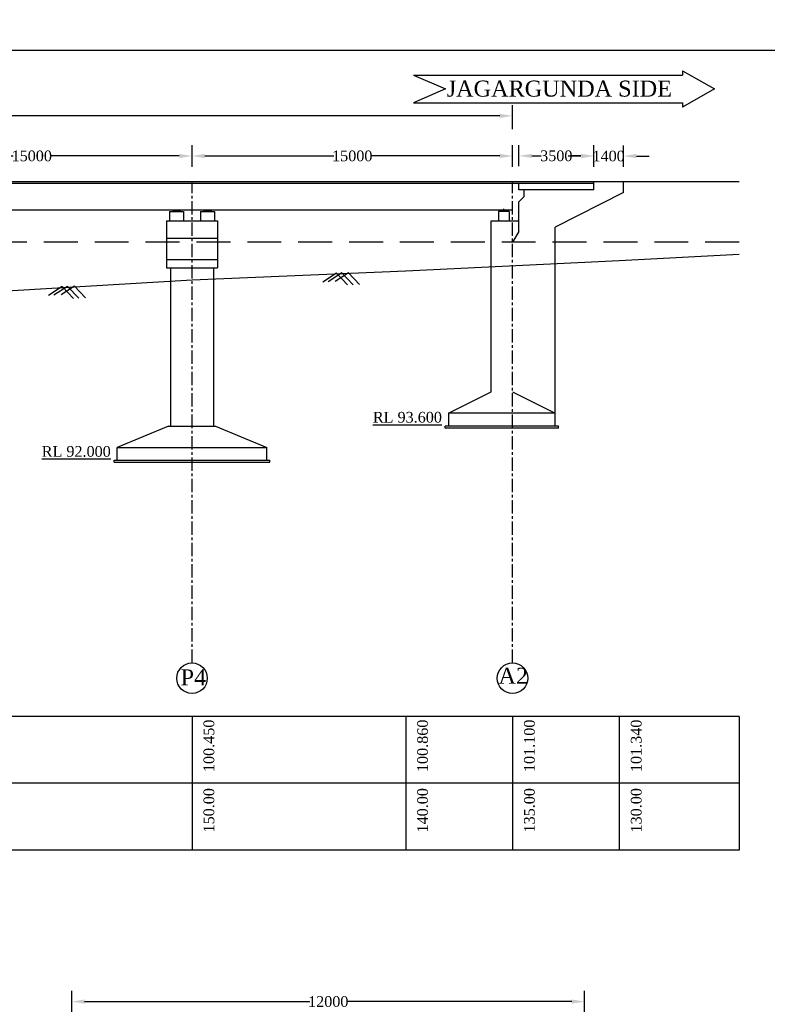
# Model space of a CAD drawing. Header units: millimetres. Extents: x 103078 to 9205504, y -104267 to 3313489.
# Tile 5 of 6: x 4509926 to 4544917, y 2847648 to 2893740. Entities that reach past the tile are written whole.
import ezdxf

# ---------------------------------------------------------------- set-up
doc = ezdxf.new("R2010")
doc.units = ezdxf.units.MM
doc.header["$LTSCALE"] = 500
doc.header["$MEASUREMENT"] = 0
for name, pattern in [('CENTER', [2, 1.25, -0.25, 0.25, -0.25]), ('HIDDEN', [0.375, 0.25, -0.125]), ('HIDDEN2', [4.7625, 3.175, -1.5875])]:
    doc.linetypes.add(name, pattern=pattern)
doc.styles.get("Standard").update_dxf_attribs({"font": 'times.ttf'})
doc.styles.add('style1', font='txt.shx', dxfattribs={"height": 1})
doc.dimstyles.get("Standard").update_dxf_attribs({"dimtxt": 400, "dimasz": 215, "dimexe": 0.18, "dimexo": 0.0625, "dimgap": 0.09, "dimtad": 0, "dimtih": 1, "dimtoh": 1, "dimdec": 0, "dimzin": 4, "dimdsep": 46, "dimtxsty": 'Standard', "dimblk": 'OPEN90', "dimcen": 0, "dimadec": 0, "dimazin": 1, "dimtfac": 1, "dimtdec": 0, "dimtix": 1, "dimtofl": 0, "dimtmove": 0, "dimatfit": 3, "dimldrblk": 'OPEN30', "dimfxl": 1, "dimtolj": 1, "dimtzin": 0, "dimarcsym": 0})

# ---------------------------------------------------------------- blocks, each defined once
blk = doc.blocks.new('*D24')
at = {"color": 0, "linetype": 'Continuous', "lineweight": -2, "transparency": 16777216}
for p, q in [((4512367, 2847203), (4512367, 2848276)), ((4536367, 2847203), (4536367, 2848276)), ((4512967, 2847776), (4523500, 2847776)), ((4535767, 2847776), (4525233, 2847776))]:
    blk.add_line(p, q, dxfattribs=at)
for points in [[(4512967, 2847876), (4512967, 2847676), (4512367, 2847776)], [(4535767, 2847876), (4535767, 2847676), (4536367, 2847776)]]:
    blk.add_solid(points, dxfattribs=at)
at = {"layer": 'Defpoints', "color": 0, "linetype": 'Continuous', "lineweight": -2, "transparency": 16777216}
for p in [(4536367, 2847776), (4512367, 2846503), (4536367, 2846503)]:
    blk.add_point(p, dxfattribs=at)
at = {"color": 0, "linetype": 'Continuous', "lineweight": -2, "transparency": 16777216, "insert": (4524367, 2847776), "char_height": 500, "attachment_point": 5}
blk.add_mtext('\\A1;12000', dxfattribs=at)
blk = doc.blocks.new('*D73')
at = {"color": 0, "linetype": 'Continuous', "lineweight": -2, "transparency": 16777216}
for p, q in [((4533291, 2886888), (4533291, 2887865)), ((4536791, 2886888), (4536791, 2887865)), ((4533891, 2887365), (4534331, 2887365)), ((4536191, 2887365), (4535752, 2887365))]:
    blk.add_line(p, q, dxfattribs=at)
for points in [[(4533891, 2887465), (4533891, 2887265), (4533291, 2887365)], [(4536191, 2887465), (4536191, 2887265), (4536791, 2887365)]]:
    blk.add_solid(points, dxfattribs=at)
at = {"layer": 'Defpoints', "color": 0, "linetype": 'Continuous', "lineweight": -2, "transparency": 16777216}
for p in [(4536791, 2887365), (4533291, 2886188), (4536791, 2886188)]:
    blk.add_point(p, dxfattribs=at)
at = {"color": 0, "linetype": 'Continuous', "lineweight": -2, "transparency": 16777216, "insert": (4535041, 2887365), "char_height": 500, "attachment_point": 5}
blk.add_mtext('\\A1;3500', dxfattribs=at)
blk = doc.blocks.new('*D75')
at = {"color": 0, "linetype": 'Continuous', "lineweight": -2, "transparency": 16777216}
for p, q in [((4502991, 2886845), (4502991, 2887860)), ((4517991, 2886845), (4517991, 2887860)), ((4503591, 2887360), (4509625, 2887360)), ((4517391, 2887360), (4511358, 2887360))]:
    blk.add_line(p, q, dxfattribs=at)
for points in [[(4503591, 2887460), (4503591, 2887260), (4502991, 2887360)], [(4517391, 2887460), (4517391, 2887260), (4517991, 2887360)]]:
    blk.add_solid(points, dxfattribs=at)
at = {"layer": 'Defpoints', "color": 0, "linetype": 'Continuous', "lineweight": -2, "transparency": 16777216}
for p in [(4517991, 2887360), (4502991, 2886145), (4517991, 2886145)]:
    blk.add_point(p, dxfattribs=at)
at = {"color": 0, "linetype": 'Continuous', "lineweight": -2, "transparency": 16777216, "insert": (4510491, 2887360), "char_height": 500, "attachment_point": 5}
blk.add_mtext('\\A1;15000', dxfattribs=at)
blk = doc.blocks.new('*D80')
at = {"color": 0, "linetype": 'Continuous', "lineweight": -2, "transparency": 16777216}
for p, q in [((4517991, 2886845), (4517991, 2887860)), ((4532991, 2886845), (4532991, 2887860)), ((4518591, 2887360), (4524625, 2887360)), ((4532391, 2887360), (4526358, 2887360))]:
    blk.add_line(p, q, dxfattribs=at)
for points in [[(4518591, 2887460), (4518591, 2887260), (4517991, 2887360)], [(4532391, 2887460), (4532391, 2887260), (4532991, 2887360)]]:
    blk.add_solid(points, dxfattribs=at)
at = {"layer": 'Defpoints', "color": 0, "linetype": 'Continuous', "lineweight": -2, "transparency": 16777216}
for p in [(4532991, 2887360), (4517991, 2886145), (4532991, 2886145)]:
    blk.add_point(p, dxfattribs=at)
at = {"color": 0, "linetype": 'Continuous', "lineweight": -2, "transparency": 16777216, "insert": (4525491, 2887360), "char_height": 500, "attachment_point": 5}
blk.add_mtext('\\A1;15000', dxfattribs=at)
blk = doc.blocks.new('*D76')
at = {"color": 0, "linetype": 'Continuous', "lineweight": -2, "transparency": 16777216}
for p, q in [((4457991, 2888722), (4457991, 2889737)), ((4532991, 2888608), (4532991, 2889737)), ((4458591, 2889237), (4482612, 2889237)), ((4532391, 2889237), (4508371, 2889237))]:
    blk.add_line(p, q, dxfattribs=at)
for points in [[(4458591, 2889337), (4458591, 2889137), (4457991, 2889237)], [(4532391, 2889337), (4532391, 2889137), (4532991, 2889237)]]:
    blk.add_solid(points, dxfattribs=at)
at = {"layer": 'Defpoints', "color": 0, "linetype": 'Continuous', "lineweight": -2, "transparency": 16777216}
for p in [(4457991, 2889237), (4457991, 2888022), (4532991, 2887908)]:
    blk.add_point(p, dxfattribs=at)
at = {"color": 0, "linetype": 'Continuous', "lineweight": -2, "transparency": 16777216, "insert": (4495491, 2889237), "char_height": 500, "attachment_point": 5}
blk.add_mtext('\\A1;{\\H1.2x;LENGTH OF BRIDGE 75.00 M ( BETWEEN FACE OF DIRT WALL)}', dxfattribs=at)
blk = doc.blocks.new('*D101')
at = {"color": 0, "linetype": 'Continuous', "lineweight": -2, "transparency": 16777216}
for p, q in [((4536791, 2886845), (4536791, 2887855)), ((4538191, 2886845), (4538191, 2887855)), ((4536191, 2887355), (4535591, 2887355)), ((4538791, 2887355), (4539391, 2887355))]:
    blk.add_line(p, q, dxfattribs=at)
for points in [[(4536191, 2887455), (4536191, 2887255), (4536791, 2887355)], [(4538791, 2887455), (4538791, 2887255), (4538191, 2887355)]]:
    blk.add_solid(points, dxfattribs=at)
at = {"layer": 'Defpoints', "color": 0, "linetype": 'Continuous', "lineweight": -2, "transparency": 16777216}
for p in [(4538191, 2887355), (4536791, 2886145), (4538191, 2886145)]:
    blk.add_point(p, dxfattribs=at)
at = {"color": 0, "linetype": 'Continuous', "lineweight": -2, "transparency": 16777216, "insert": (4537491, 2887355), "char_height": 500, "attachment_point": 5}
blk.add_mtext('\\A1;1400', dxfattribs=at)

msp = doc.modelspace()

# ---------------------------------------------------------------- hatches: boundary and pattern name
at = {"linetype": 'Continuous', "lineweight": -2}
h = msp.add_hatch(color=0, dxfattribs=at)
h.dxf.hatch_style = 1
h.paths.add_polyline_path([(4517266.4, 2884820), (4517091.4, 2884820), (4517091.4, 2884755), (4517266.4, 2884755)])
h.paths.add_polyline_path([(4517441.4, 2884820), (4517266.4, 2884820), (4517266.4, 2884755), (4517441.4, 2884755)])
h = msp.add_hatch(color=0, dxfattribs=at)
h.dxf.hatch_style = 1
h.paths.add_polyline_path([(4518716, 2884820), (4518541, 2884820), (4518541, 2884755), (4518716, 2884755)])
h.paths.add_polyline_path([(4518891, 2884820), (4518716, 2884820), (4518716, 2884755), (4518891, 2884755)])
at = {"linetype": 'HIDDEN'}
for points in [[(4532441.4, 2884820), (4532591.4, 2884820), (4532591.4, 2884755), (4532441.4, 2884755)], [(4532591.4, 2884820), (4532741.4, 2884820), (4532741.4, 2884755), (4532591.4, 2884755)]]:
    msp.add_hatch(color=0, dxfattribs=at).paths.add_polyline_path(points)

# ---------------------------------------------------------------- linework, layer by layer
at = {"color": 0, "linetype": 'Continuous', "lineweight": -2}
for p, q in [((4439959.5, 2892309.5), (4583666, 2892309.5)), ((4540943.5, 2891349.5), (4540943.5, 2891149.5)), ((4540943.5, 2891349.5), (4542443.5, 2890500)), ((4528353, 2891149.5), (4540943.5, 2891149.5)), ((4528353, 2891149.5), (4529853, 2890500)), ((4529853, 2890500), (4528353, 2889850)), ((4542443.5, 2890500), (4540943.5, 2889650)), ((4528353, 2889850), (4540943.5, 2889850)), ((4540943.5, 2889850), (4540943.5, 2889650)), ((4543600, 2886145), (4446933, 2886145)), ((4536791.4, 2886070), (4454191.4, 2886070)), ((4533291.4, 2885770), (4533291.4, 2886070)), ((4536791.4, 2885770), (4536791.4, 2886145)), ((4538191.4, 2885645), (4538191.4, 2886145)), ((4536791.4, 2885770), (4533291.4, 2885770)), ((4533541.4, 2885470), (4533291.4, 2885220)), ((4533541.4, 2885470), (4533541.4, 2885770)), ((4538191.4, 2885645), (4534991.4, 2884030.7)), ((4533291.4, 2883820), (4533291.4, 2885220)), ((4532991.4, 2884820), (4457991.4, 2884820)), ((4516941.4, 2884755), (4517591.4, 2884755)), ((4516941.4, 2884755), (4516941.4, 2884320)), ((4517591.4, 2884755), (4517591.4, 2884320)), ((4518391, 2884755), (4519041, 2884755)), ((4518391, 2884755), (4518391, 2884320)), ((4519041, 2884755), (4519041, 2884320)), ((4532341.4, 2884755), (4532341.4, 2884320)), ((4532741.4, 2884820), (4532441.4, 2884820)), ((4532841.4, 2884755), (4532841.4, 2884320)), ((4516791.4, 2884320), (4519191.4, 2884320)), ((4516791.4, 2884320), (4516791.4, 2882120)), ((4519191.4, 2884320), (4519191.4, 2882120)), ((4531991.4, 2876320), (4531991.4, 2884320)), ((4531991.4, 2884320), (4533291.4, 2884320)), ((4534991.4, 2874720), (4534991.4, 2884030.7)), ((4516791.4, 2883520), (4519191.4, 2883520)), ((4533291.4, 2883820), (4532991.4, 2883320)), ((4516791.4, 2882520), (4519191.4, 2882520)), ((4516791.4, 2882120), (4519191.4, 2882120)), ((4516991.4, 2882120), (4516991.4, 2874720)), ((4518991.4, 2882120), (4518991.4, 2874720)), ((4529991.4, 2875320), (4531991.4, 2876320)), ((4532991.4, 2876320), (4534991.4, 2875320)), ((4534991.4, 2875320), (4529991.4, 2875320)), ((4529991.4, 2875320), (4529991.4, 2874720)), ((4516891.4, 2874720), (4514491.4, 2873720)), ((4516891.4, 2874720), (4519091.4, 2874720)), ((4519091.4, 2874720), (4521491.4, 2873720)), ((4529743.6, 2874720), (4529741.4, 2874720)), ((4529743.6, 2874620), (4529741.4, 2874620)), ((4529841.4, 2874620), (4529841.4, 2874720)), ((4535141.4, 2874720), (4529841.4, 2874720)), ((4535141.4, 2874620), (4529841.4, 2874620)), ((4535141.4, 2874620), (4535141.4, 2874720)), ((4514491.4, 2873120), (4514491.4, 2873720)), ((4514491.4, 2873720), (4521491.4, 2873720)), ((4521491.4, 2873120), (4521491.4, 2873710)), ((4514341.4, 2873020), (4514341.4, 2873120)), ((4514341.4, 2873120), (4521641.4, 2873120)), ((4514341.4, 2873020), (4521641.4, 2873020)), ((4521641.4, 2873020), (4521641.4, 2873120)), ((4543600, 2861120), (4442992.9, 2861120)), ((4517991.4, 2861120), (4517991.4, 2854871.5)), ((4527991.4, 2861120), (4527991.4, 2854871.5)), ((4532991.4, 2861120), (4532991.4, 2854871.5)), ((4537991.4, 2861120), (4537991.4, 2854871.5)), ((4543600, 2861120), (4543600, 2854871.5)), ((4543600, 2854871.5), (4442992.9, 2854871.5))]:
    msp.add_line(p, q, dxfattribs=at)
at = {"color": 0, "linetype": 'CENTER'}
for p, q in [((4517991.4, 2863626), (4517991.4, 2886145)), ((4532991.4, 2863626), (4532991.4, 2886145)), ((4517091.4, 2884820), (4517091.4, 2884755)), ((4517441.4, 2884820), (4517441.4, 2884755)), ((4518541, 2884820), (4518541, 2884755)), ((4518891, 2884820), (4518891, 2884755))]:
    msp.add_line(p, q, dxfattribs=at)
at = {"color": 0, "linetype": 'HIDDEN'}
for p, q in [((4532591.4, 2884755), (4532591.4, 2884888)), ((4532441.4, 2884755), (4532441.4, 2884820)), ((4532741.4, 2884755), (4532741.4, 2884820))]:
    msp.add_line(p, q, dxfattribs=at)
at = {"color": 0, "ltscale": 5000}
msp.add_line((4532841.4, 2884755), (4532341.4, 2884755), dxfattribs=at)
at = {"color": 0, "linetype": 'HIDDEN2', "lineweight": -2}
msp.add_line((4543600, 2883320), (4446933, 2883320), dxfattribs=at)
at = {"color": 0, "linetype": 'ByBlock', "ltscale": 50}
for p, q in [((4524747.7, 2881872.6, 22717), (4524112.1, 2881459.3, 35161.6)), ((4525001, 2881884.8, 22580.9), (4524359.4, 2881467.6, 35145.3)), ((4525318.5, 2881887.8, 22717), (4524697.1, 2881483.8, 34883.6)), ((4524747.7, 2881872.6, 22717), (4525272.1, 2881321.3, 36855.5)), ((4525001, 2881884.8, 22580.9), (4525530.5, 2881328.2, 36855.5)), ((4525318.5, 2881887.8, 22717), (4525831.2, 2881348.8, 36539.7)), ((4511916.7, 2881243.6, 22717), (4511281.1, 2880830.3, 35161.6)), ((4512170, 2881255.8, 22580.9), (4511528.4, 2880838.6, 35145.3)), ((4512487.5, 2881258.8, 22717), (4511866.1, 2880854.8, 34883.6)), ((4511916.7, 2881243.6, 22717), (4512441.1, 2880692.3, 36855.5)), ((4512170, 2881255.8, 22580.9), (4512699.5, 2880699.2, 36855.5)), ((4512487.5, 2881258.8, 22717), (4513000.2, 2880719.8, 36539.7))]:
    msp.add_line(p, q, dxfattribs=at)
at = {"color": 0}
msp.add_line((4543600, 2857995.5), (4442992.9, 2857995.5), dxfattribs=at)
at = {"color": 0, "linetype": 'Continuous', "lineweight": -2}
msp.add_lwpolyline([(4446933, 2882882.5), (4447991.4, 2882810), (4457991.4, 2881880), (4467991.4, 2878345), (4477991.4, 2878170), (4487991.4, 2878360), (4497991.4, 2878480), (4507991.4, 2880975), (4517991.4, 2881570), (4527991.4, 2881980), (4537991.4, 2882460), (4543600, 2882768.5)], dxfattribs=at)
for centre in [(4517991.4, 2862911.6), (4532991.4, 2862911.6)]:
    msp.add_circle(centre, 714.4, dxfattribs=at)

# ---------------------------------------------------------------- texts
at = {"color": 0, "insert": (4540454.6, 2890888.8, 22500), "char_height": 750, "attachment_point": 3, "style": 'style1'}
msp.add_mtext('{\\fTimes New Roman|b0|i0|c0|p18;JAGARGUNDA SIDE}', dxfattribs=at)
at = {"color": 0, "attachment_point": 1}
for s, insert, char_height in [('{\\LRL 93.600}', (4526457.7, 2875380.8), 500), ('{\\LRL 92.000}', (4510957.7, 2873780.8), 500), ('P4', (4517457.2, 2863328.7), 750), ('A2', (4532334.7, 2863405.2), 750)]:
    msp.add_mtext(s, dxfattribs=dict(at, insert=insert, char_height=char_height))
at = {"color": 0, "char_height": 500, "attachment_point": 7, "rotation": 90}
for s, insert in [('100.450', (4519042, 2858520.4)), ('100.860', (4529042, 2858520.4)), ('101.100', (4534042, 2858520.4)), ('101.340', (4539042, 2858520.4)), ('150.00', (4519042, 2855692.7)), ('140.00', (4529042, 2855692.7)), ('135.00', (4534042, 2855692.7)), ('130.00', (4539042, 2855692.7))]:
    msp.add_mtext(s, dxfattribs=dict(at, insert=insert))

# ---------------------------------------------------------------- dimensions: what is measured, and where the dimension line sits
at = {"color": 0, "linetype": 'Continuous', "lineweight": -2}
for base, p1, p2, text, picture, middle in [((4457991.4, 2889237), (4532991.4, 2887908), (4457991.4, 2888021.5), '{\\H1.2x;LENGTH OF BRIDGE 75.00 M ( BETWEEN FACE OF DIRT WALL)}', '*D76', (4495491.4, 2889237)), ((4536366.6, 2847775.5), (4512366.6, 2846503.5), (4536366.6, 2846503.5), '12000', '*D24', (4524366.6, 2847775.5))]:
    dim = msp.add_linear_dim(base=base, p1=p1, p2=p2, text=text, dimstyle='Standard', override={"dimtxt": 500, "dimasz": 600, "dimexe": 500, "dimexo": 700, "dimfxl": 300}, dxfattribs=at)
    dim.commit()
    dim.dimension.update_dxf_attribs({"geometry": picture, "text_midpoint": middle})
for base, p1, p2, picture, middle in [((4517991.4, 2887360), (4502991.4, 2886145), (4517991.4, 2886145), '*D75', (4510491.4, 2887360)), ((4532991.4, 2887360), (4517991.4, 2886145), (4532991.4, 2886145), '*D80', (4525491.4, 2887360)), ((4536791.4, 2887365.5), (4533291.4, 2886188), (4536791.4, 2886188), '*D73', (4535041.4, 2887365.5)), ((4538191.4, 2887354.5), (4536791.4, 2886145), (4538191.4, 2886145), '*D101', (4537491.4, 2887354.5))]:
    dim = msp.add_linear_dim(base=base, p1=p1, p2=p2, dimstyle='Standard', override={"dimtxt": 500, "dimasz": 600, "dimexe": 500, "dimexo": 700, "dimfxl": 300}, dxfattribs=at)
    dim.commit()
    dim.dimension.update_dxf_attribs({"geometry": picture, "text_midpoint": middle})

doc.saveas('drawing.dxf')
